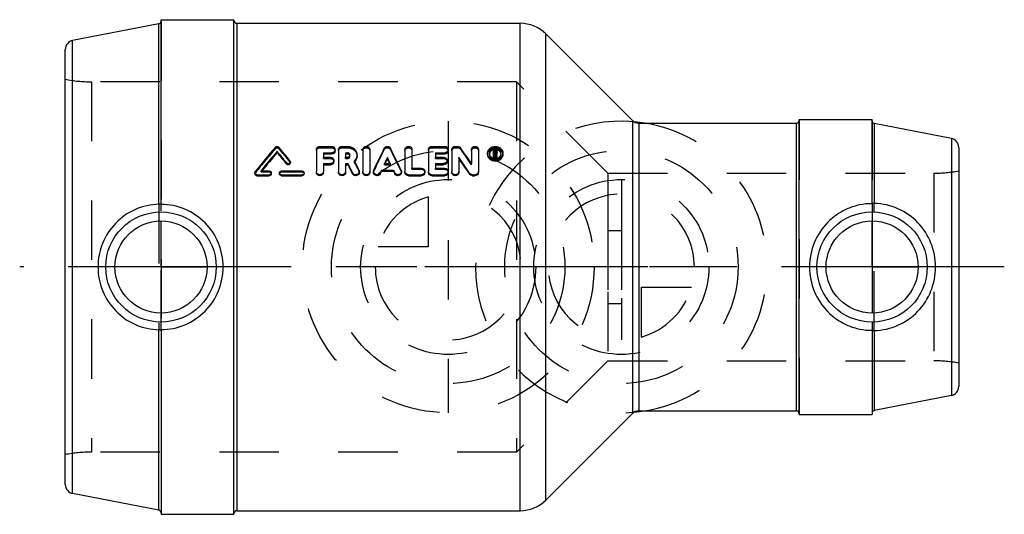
# Model space of a CAD drawing. Header units: millimetres. Extents: x 446 to 554, y 473 to 527.
import ezdxf

# ---------------------------------------------------------------- set-up
doc = ezdxf.new("R2010")
doc.units = ezdxf.units.MM
doc.header["$LTSCALE"] = 65.185185
doc.linetypes.add('CENTER', pattern=[0.6, 0.375, -0.075, 0.075, -0.075])
doc.linetypes.add('HIDDEN', pattern=[0.2, 0.1, -0.1])
for name, color, linetype in [('ACHSEN_S', 7, 'CONTINUOUS'), ('KOERPER', 7, 'CONTINUOUS'), ('KONST.EL_MIT_GEO', 7, 'CONTINUOUS'), ('KONSTR_EL', 7, 'CONTINUOUS'), ('KURVEN', 7, 'CONTINUOUS'), ('L3', 7, 'CONTINUOUS')]:
    doc.layers.add(name, color=color, linetype=linetype)

msp = doc.modelspace()

# ---------------------------------------------------------------- linework, layer by layer
at = {"layer": 'ACHSEN_S', "color": 2, "linetype": 'CENTER'}
msp.add_line((554, 500), (446, 500), dxfattribs=at)
at = {"layer": 'KOERPER', "color": 7, "linetype": 'Continuous'}
for p, q in [((461.5, 506.87), (461.5, 527.15)), ((461.5, 527.15), (469.5, 527.15)), ((469.5, 472.85), (469.5, 527.15)), ((461.26, 506.89), (461.26, 526.7)), ((469.8, 526.75), (500.89, 526.75)), ((503.72, 525.58), (513.21, 516.09)), ((513.91, 515.8), (531.2, 515.8)), ((531.5, 516.2), (539.5, 516.2)), ((531.5, 483.8), (531.5, 516.2)), ((539.5, 506.95), (539.5, 516.2)), ((539.74, 515.75), (539.74, 506.97)), ((461.26, 473.3), (461.26, 493.11)), ((461.5, 493.13), (461.5, 472.85)), ((539.5, 493.05), (539.5, 483.8)), ((539.74, 493.03), (539.74, 484.25)), ((503.72, 474.42), (513.21, 483.91)), ((513.91, 484.2), (531.2, 484.2)), ((531.5, 483.8), (539.5, 483.8)), ((469.8, 473.25), (500.89, 473.25)), ((461.5, 472.85), (469.5, 472.85))]:
    msp.add_line(p, q, dxfattribs=at)
at = {"layer": 'KOERPER', "color": 8, "linetype": 'HIDDEN'}
for p, q in [((461.26, 506.89), (461.26, 493.11)), ((461.5, 493.13), (461.5, 506.87)), ((539.5, 506.95), (539.5, 493.05)), ((539.74, 493.03), (539.74, 506.97))]:
    msp.add_line(p, q, dxfattribs=at)
at = {"layer": 'KOERPER', "color": 7, "linetype": 'Continuous'}
for points, knots in [([(461.26, 506.89), (460.38, 506.87), (458.62, 506.48), (456.41, 504.93), (454.93, 502.66), (454.59, 500.88), (454.59, 500)], [0, 0, 0, 0, 0.248189, 0.498634, 0.7493, 1, 1, 1, 1]), ([(461.5, 506.88), (461.5, 506.88), (461.49, 506.88), (461.48, 506.88), (461.46, 506.88), (461.42, 506.89), (461.35, 506.89), (461.29, 506.89), (461.26, 506.89)], [0, 0, 0, 0, 0.020807, 0.073916, 0.160161, 0.277952, 0.59776, 1, 1, 1, 1]), ([(468.32, 500), (468.32, 500.89), (467.97, 502.69), (466.46, 504.97), (464.19, 506.51), (462.39, 506.87), (461.5, 506.87)], [0, 0, 0, 0, 0.250699, 0.500084, 0.749399, 1, 1, 1, 1]), ([(539.5, 506.95), (539.04, 506.95), (538.13, 506.86), (536.83, 506.45), (535.64, 505.8), (534.26, 504.65), (532.99, 502.72), (532.63, 500.91), (532.63, 500)], [0, 0, 0, 0, 0.126703, 0.25245, 0.376996, 0.500828, 0.748472, 1, 1, 1, 1]), ([(539.74, 506.97), (539.71, 506.98), (539.65, 506.98), (539.58, 506.97), (539.54, 506.97), (539.52, 506.97), (539.51, 506.97), (539.5, 506.96), (539.5, 506.96)], [0, 0, 0, 0, 0.416243, 0.734065, 0.847607, 0.929584, 0.979809, 1, 1, 1, 1]), ([(546.46, 500), (546.46, 500.89), (546.12, 502.69), (544.64, 504.98), (542.41, 506.55), (540.63, 506.95), (539.74, 506.97)], [0, 0, 0, 0, 0.250713, 0.500241, 0.75071, 1, 1, 1, 1]), ([(454.59, 500), (454.59, 499.12), (454.93, 497.34), (456.41, 495.07), (458.62, 493.52), (460.38, 493.13), (461.26, 493.11)], [0, 0, 0, 0, 0.250706, 0.501373, 0.751815, 1, 1, 1, 1]), ([(461.5, 493.13), (462.39, 493.13), (464.19, 493.49), (466.46, 495.03), (467.97, 497.31), (468.32, 499.11), (468.32, 500)], [0, 0, 0, 0, 0.250602, 0.499917, 0.749302, 1, 1, 1, 1]), ([(532.63, 500), (532.63, 499.09), (532.99, 497.28), (534.26, 495.35), (535.64, 494.2), (536.83, 493.55), (538.13, 493.14), (539.04, 493.05), (539.5, 493.05)], [0, 0, 0, 0, 0.251528, 0.499172, 0.623005, 0.747551, 0.873297, 1, 1, 1, 1]), ([(539.74, 493.03), (540.63, 493.05), (542.41, 493.45), (544.64, 495.02), (546.12, 497.31), (546.46, 499.11), (546.46, 500)], [0, 0, 0, 0, 0.249294, 0.499766, 0.749294, 1, 1, 1, 1]), ([(461.26, 493.11), (461.29, 493.11), (461.35, 493.11), (461.42, 493.11), (461.46, 493.12), (461.48, 493.12), (461.49, 493.12), (461.5, 493.12), (461.5, 493.12)], [0, 0, 0, 0, 0.40224, 0.722048, 0.839839, 0.926084, 0.979193, 1, 1, 1, 1]), ([(539.5, 493.04), (539.5, 493.04), (539.51, 493.03), (539.52, 493.03), (539.54, 493.03), (539.58, 493.03), (539.65, 493.02), (539.71, 493.02), (539.74, 493.03)], [0, 0, 0, 0, 0.020191, 0.070416, 0.152392, 0.265934, 0.583756, 1, 1, 1, 1])]:
    msp.add_open_spline(points, degree=3, knots=knots, dxfattribs=at)
at = {"layer": 'KONST.EL_MIT_GEO', "color": 8, "linetype": 'HIDDEN'}
for p, q in [((510.5, 504), (512, 504)), ((510.5, 504), (510.5, 496)), ((512, 504), (512, 496)), ((510.5, 496), (512, 496))]:
    msp.add_line(p, q, dxfattribs=at)
at = {"layer": 'KONSTR_EL', "color": 8, "linetype": 'HIDDEN'}
for p, q in [((469.5, 472.95), (469.5, 527.05)), ((461.5, 526.95), (461.5, 473.06)), ((453.86, 520.33), (453.86, 479.68)), ((500.5, 520.33), (453.86, 520.33)), ((500.5, 520.33), (500.5, 479.68)), ((510.52, 510.3), (500.5, 520.33)), ((531.5, 516.1), (531.5, 483.9)), ((539.5, 516.05), (539.5, 484.14)), ((474.05, 513.01), (474.05, 513.16)), ((474.41, 513.01), (474.41, 513.16)), ((478.92, 513.09), (478.92, 513.24)), ((478.92, 513.09), (480.21, 513.09)), ((480.21, 513.09), (480.21, 513.24)), ((481.36, 513.09), (481.36, 513.24)), ((481.36, 513.09), (481.96, 513.09)), ((481.96, 513.09), (481.96, 513.24)), ((485.98, 512.89), (485.98, 513.03)), ((486.69, 512.89), (486.69, 513.03)), ((491.21, 513.09), (491.21, 513.24)), ((491.21, 513.09), (492.62, 513.09)), ((492.62, 513.09), (492.62, 513.24)), ((493.78, 513.09), (493.78, 513.24)), ((493.78, 513.09), (494.04, 513.09)), ((494.04, 513.09), (494.04, 513.24)), ((494.36, 512.93), (494.36, 513.08)), ((479.31, 511.92), (479.31, 512.06)), ((479.31, 511.92), (480.08, 511.92)), ((480.08, 511.92), (480.08, 512.06)), ((481.75, 511.92), (481.75, 512.06)), ((481.75, 511.92), (481.96, 511.92)), ((481.96, 511.92), (481.96, 512.06)), ((482.23, 512.17), (482.23, 512.31)), ((483, 512.17), (483, 512.3)), ((491.6, 511.92), (491.6, 512.06)), ((491.6, 511.92), (492.5, 511.92)), ((492.5, 511.92), (492.5, 512.06)), ((497.33, 512.35), (497.33, 512.49)), ((497.52, 512.35), (497.52, 512.49)), ((497.97, 512.75), (498.16, 512.75)), ((498.05, 512.4), (498.05, 512.54)), ((498.05, 512.4), (498.16, 512.4)), ((498.16, 512.78), (498.16, 512.89)), ((498.16, 512.4), (498.16, 512.54)), ((498.23, 512.46), (498.23, 512.58)), ((498.27, 512.31), (498.27, 512.45)), ((498.27, 512.31), (498.35, 511.95)), ((498.81, 512.35), (498.81, 512.49)), ((499, 512.35), (499, 512.49)), ((475.64, 511.54), (475.64, 511.67)), ((482.71, 511.52), (482.71, 511.65)), ((486.01, 511.23), (486.01, 511.35)), ((486.04, 511.3), (486.01, 511.23)), ((486.01, 511.23), (486.66, 511.23)), ((486.07, 511.35), (486.04, 511.3)), ((486.6, 511.35), (486.63, 511.3)), ((486.63, 511.3), (486.66, 511.23)), ((486.66, 511.23), (486.66, 511.35)), ((489.03, 510.73), (489.03, 510.85)), ((490.06, 510.73), (490.06, 510.85)), ((491.6, 510.73), (491.6, 510.85)), ((492.62, 510.73), (492.62, 510.85)), ((495.55, 511.23), (495.55, 511.36)), ((471.84, 510.35), (471.84, 510.47)), ((472.47, 510.44), (472.47, 510.55)), ((472.53, 510.51), (472.47, 510.44)), ((472.47, 510.44), (473.37, 510.44)), ((472.57, 510.55), (472.53, 510.51)), ((473.37, 510.44), (473.37, 510.55)), ((474.72, 510.44), (474.72, 510.55)), ((474.72, 510.44), (476.96, 510.44)), ((476.96, 510.44), (476.96, 510.55)), ((478.54, 510.38), (478.54, 510.49)), ((479.31, 510.38), (479.31, 510.49)), ((480.98, 510.38), (480.98, 510.49)), ((481.75, 510.38), (481.75, 510.49)), ((483.22, 510.53), (483.22, 510.64)), ((483.25, 510.38), (483.25, 510.49)), ((483.64, 510.38), (483.64, 510.49)), ((484.41, 510.38), (484.41, 510.49)), ((484.79, 510.49), (484.79, 510.38)), ((484.83, 510.52), (484.83, 510.64)), ((487.84, 510.52), (487.84, 510.64)), ((487.88, 510.38), (487.88, 510.49)), ((488.26, 510.38), (488.26, 510.49)), ((489.03, 510.73), (490.06, 510.73)), ((490.44, 510.38), (490.44, 510.49)), ((490.83, 510.38), (490.83, 510.49)), ((491.6, 510.73), (492.62, 510.73)), ((493.01, 510.38), (493.01, 510.49)), ((493.39, 510.38), (493.39, 510.49)), ((494.16, 510.38), (494.16, 510.49)), ((496.32, 510.38), (496.32, 510.49)), ((510.52, 510.3), (510.52, 489.7)), ((510.52, 510.3), (546.27, 510.3)), ((546.27, 510.3), (546.27, 489.7)), ((510.52, 489.7), (500.5, 479.68)), ((510.52, 489.7), (546.27, 489.7)), ((500.5, 479.68), (453.86, 479.68))]:
    msp.add_line(p, q, dxfattribs=at)
at = {"layer": 'KONSTR_EL', "color": 7, "linetype": 'Continuous'}
for p, q in [((461.26, 526.7), (451.81, 524.87)), ((469.8, 526.75), (469.8, 473.25)), ((500.89, 473.25), (500.89, 526.75)), ((503.72, 474.42), (503.72, 525.58)), ((451, 476.12), (451, 523.88)), ((451.81, 475.13), (451.81, 524.87)), ((513.21, 516.09), (513.21, 483.91)), ((513.91, 515.8), (513.91, 484.2)), ((531.2, 484.2), (531.2, 515.8)), ((548.19, 514.11), (539.74, 515.75)), ((548.19, 514.11), (548.19, 485.89)), ((478.92, 513.24), (480.21, 513.24)), ((481.36, 513.24), (481.96, 513.24)), ((491.21, 513.24), (492.62, 513.24)), ((493.78, 513.24), (494.04, 513.24)), ((549, 513.13), (549, 486.87)), ((474.23, 512.56), (474.23, 512.71)), ((478.54, 512.9), (478.54, 510.49)), ((479.31, 512.55), (479.31, 512.06)), ((479.31, 512.55), (480.21, 512.55)), ((479.31, 512.41), (480.21, 512.41)), ((479.31, 512.06), (480.08, 512.06)), ((480.21, 512.41), (480.21, 512.55)), ((480.59, 512.75), (480.59, 512.9)), ((480.98, 512.9), (480.98, 510.49)), ((481.75, 512.55), (481.75, 512.06)), ((481.75, 512.55), (481.96, 512.55)), ((481.75, 512.41), (481.96, 512.41)), ((481.75, 512.06), (481.96, 512.06)), ((481.96, 512.41), (481.96, 512.55)), ((483.64, 512.9), (483.64, 510.49)), ((484.41, 512.9), (484.41, 510.49)), ((486.34, 511.9), (486.34, 512.03)), ((488.26, 512.9), (488.26, 510.49)), ((489.03, 512.9), (489.03, 510.85)), ((490.83, 512.9), (490.83, 510.49)), ((491.6, 512.55), (491.6, 512.06)), ((491.6, 512.55), (492.62, 512.55)), ((491.6, 512.41), (492.62, 512.41)), ((491.6, 512.06), (492.5, 512.06)), ((492.62, 512.41), (492.62, 512.55)), ((493.01, 512.75), (493.01, 512.9)), ((493.39, 512.9), (493.39, 510.49)), ((494.16, 512.06), (494.16, 510.49)), ((495.55, 512.9), (495.55, 511.36)), ((496.32, 512.9), (496.32, 510.49)), ((497.97, 511.95), (497.97, 512.89)), ((497.97, 512.89), (498.16, 512.89)), ((497.97, 512.09), (498.1, 512.09)), ((497.97, 511.95), (498.1, 511.95)), ((498.05, 512.78), (498.05, 512.54)), ((498.05, 512.78), (498.16, 512.78)), ((498.05, 512.64), (498.16, 512.64)), ((498.05, 512.54), (498.16, 512.54)), ((498.1, 511.95), (498.1, 512.42)), ((498.1, 512.42), (498.14, 512.42)), ((498.1, 512.29), (498.14, 512.29)), ((498.14, 512.29), (498.14, 512.42)), ((498.14, 512.42), (498.15, 512.39)), ((498.14, 512.29), (498.18, 512.14)), ((498.15, 512.39), (498.18, 512.27)), ((498.16, 512.64), (498.16, 512.78)), ((498.18, 512.27), (498.19, 512.24)), ((498.18, 512.14), (498.19, 512.1)), ((498.19, 512.24), (498.22, 512.09)), ((498.19, 512.1), (498.22, 511.95)), ((498.22, 511.95), (498.22, 512.09)), ((498.22, 512.09), (498.35, 512.09)), ((498.22, 511.95), (498.35, 511.95)), ((498.23, 512.58), (498.23, 512.72)), ((498.27, 512.45), (498.27, 512.41)), ((498.27, 512.41), (498.3, 512.29)), ((498.3, 512.29), (498.35, 512.09)), ((498.35, 511.95), (498.35, 512.09)), ((498.36, 512.46), (498.36, 512.72)), ((475.28, 511.3), (475.28, 511.43)), ((475.69, 511.42), (475.69, 511.55)), ((479.31, 511.35), (479.31, 510.49)), ((479.31, 511.35), (480.08, 511.35)), ((479.31, 511.23), (480.08, 511.23)), ((480.08, 511.23), (480.08, 511.35)), ((480.46, 511.58), (480.46, 511.71)), ((481.75, 511.35), (481.75, 510.49)), ((481.75, 511.35), (482.01, 511.35)), ((481.75, 511.23), (482.01, 511.23)), ((482.01, 511.23), (482.01, 511.35)), ((486.01, 511.35), (486.66, 511.35)), ((489.03, 510.85), (490.06, 510.85)), ((491.6, 511.35), (491.6, 510.85)), ((491.6, 511.35), (492.5, 511.35)), ((491.6, 511.23), (492.5, 511.23)), ((491.6, 510.85), (492.62, 510.85)), ((492.5, 511.23), (492.5, 511.35)), ((492.88, 511.58), (492.88, 511.71)), ((471.8, 510.34), (471.8, 510.23)), ((472.02, 510.02), (472.02, 510.13)), ((472.02, 510.13), (473.37, 510.13)), ((472.02, 510.02), (473.37, 510.02)), ((472.47, 510.55), (473.37, 510.55)), ((473.37, 510.02), (473.37, 510.13)), ((473.6, 510.23), (473.6, 510.34)), ((474.49, 510.34), (474.49, 510.23)), ((474.72, 510.55), (476.96, 510.55)), ((474.72, 510.02), (474.72, 510.13)), ((474.72, 510.13), (476.96, 510.13)), ((474.72, 510.02), (476.96, 510.02)), ((476.96, 510.02), (476.96, 510.13)), ((477.19, 510.23), (477.19, 510.34)), ((482.52, 510.23), (482.52, 510.34)), ((485.67, 510.64), (485.53, 510.35)), ((485.67, 510.52), (485.53, 510.23)), ((485.53, 510.23), (485.53, 510.35)), ((485.67, 510.52), (485.67, 510.64)), ((485.67, 510.64), (487, 510.64)), ((485.67, 510.52), (487, 510.52)), ((487, 510.52), (487, 510.64)), ((487, 510.64), (487.14, 510.35)), ((487, 510.52), (487.14, 510.23)), ((487.14, 510.23), (487.14, 510.35)), ((488.65, 510.02), (488.65, 510.13)), ((488.65, 510.13), (490.06, 510.13)), ((488.65, 510.02), (490.06, 510.02)), ((490.06, 510.02), (490.06, 510.13)), ((491.21, 510.02), (491.21, 510.13)), ((491.21, 510.13), (492.62, 510.13)), ((491.21, 510.02), (492.62, 510.02)), ((492.62, 510.02), (492.62, 510.13)), ((495.35, 510.19), (495.35, 510.3)), ((495.68, 510.02), (495.68, 510.13)), ((495.68, 510.13), (495.94, 510.13)), ((495.68, 510.02), (495.94, 510.02)), ((495.94, 510.02), (495.94, 510.13)), ((548.19, 485.89), (539.74, 484.25)), ((461.26, 473.3), (451.81, 475.13))]:
    msp.add_line(p, q, dxfattribs=at)
for centre, radius in [((461.5, 500), 6.05), ((539.5, 500), 6.05), ((461.5, 500), 5.05), ((539.5, 500), 5.05)]:
    msp.add_circle(centre, radius, dxfattribs=at)
for centre, radius, start, end in [((469.8, 527.05), 0.3, 180, 270), ((461.2, 527), 0.3, 281, 360), ((500.89, 522.75), 4, 45, 90), ((452, 523.88), 1, 101, 180), ((513.91, 516.8), 1, 225, 270), ((531.2, 516.1), 0.3, 270, 360), ((539.8, 516.05), 0.3, 180, 259), ((548, 513.13), 1, 360, 79), ((590.61, 415.36), 152.16, 140.0026, 141.3118), ((360.18, 417.3), 149.12, 39.2613, 40.0014), ((632.44, 440.83), 163.29, 153.758, 154.6919), ((340.23, 440.83), 163.29, 25.3081, 26.242), ((373.34, 428.28), 147.77, 34.2081, 35.0196), ((592.32, 414.42), 153.64, 140.2306, 141.2672), ((590.53, 414.69), 152, 139.9156, 140.8996), ((357.8, 415.79), 151.49, 39.1458, 39.7718), ((359.34, 415.86), 150.18, 39.459, 40.0863), ((636.04, 439.52), 166.34, 154.1544, 154.4144), ((336.63, 439.52), 166.34, 25.5856, 25.8456), ((366.8, 424.41), 154.6, 33.748, 34.533), ((368.74, 424.64), 152.81, 34.0438, 34.832), ((498.16, 512.22), 0.699, 105.7619, 111.1046), ((498.16, 512.6), 0.688, 248.1191, 259.081), ((498.17, 512.62), 0.705, 259.0753, 280.7987), ((498.17, 512.62), 0.191, 299.2377, 305.7231), ((498.17, 512.62), 0.188, 305.6809, 318.2392), ((498.18, 512.71), 0.182, 40.4071, 47.9797), ((498.17, 512.6), 0.688, 280.7937, 291.7806), ((331.99, 435.23), 168.23, 26.5183, 26.9045), ((334.64, 435.61), 165.64, 26.7745, 27.1632), ((334.81, 436.23), 166.02, 26.6316, 27.0191), ((482.05, 512.23), 0.975, 316.6562, 318.4975), ((632.9, 440.11), 163.2, 153.9026, 154.1161), ((339.77, 440.11), 163.2, 25.8839, 26.0974), ((548, 486.87), 1, 281, 0), ((513.91, 483.2), 1, 90, 135), ((531.2, 483.9), 0.3, 0, 90), ((539.8, 483.95), 0.3, 101, 180), ((452, 476.12), 1, 180, 259), ((500.89, 477.25), 4, 270, 315), ((461.2, 473), 0.3, 0, 79), ((469.8, 472.95), 0.3, 90, 180)]:
    msp.add_arc(centre, radius, start, end, dxfattribs=at)
at = {"layer": 'KONSTR_EL', "color": 8, "linetype": 'HIDDEN'}
for centre, radius, start, end in [((453.86, 535.33), 15, 259.0119, 270), ((589.05, 415.44), 150.81, 139.6877, 140.9997), ((361.69, 417.36), 147.84, 39.5747, 40.3164), ((629.81, 441.19), 160.7, 153.5037, 154.4441), ((342.86, 441.19), 160.7, 25.5559, 26.4963), ((375.17, 428.47), 146.09, 34.5059, 35.3205), ((498.04, 512.35), 0.519, 172.4324, 180.0492), ((498.17, 512.49), 0.203, 299.0742, 305.3156), ((498.18, 512.48), 0.186, 305.3695, 309.5002), ((498.29, 512.35), 0.517, 359.9548, 7.5671), ((482.01, 512.27), 1.03, 313.1569, 316.6387), ((337.41, 436.59), 163.48, 26.8885, 27.2786), ((546.27, 525.3), 15, 270, 280.4753), ((546.27, 474.7), 15, 79.5247, 90), ((453.86, 464.68), 15, 90, 100.9881)]:
    msp.add_arc(centre, radius, start, end, dxfattribs=at)
at = {"layer": 'KONSTR_EL', "color": 7, "linetype": 'Continuous'}
for points, knots in [([(474.05, 513.16), (474.09, 513.21), (474.23, 513.27), (474.37, 513.21), (474.41, 513.16)], [0, 0, 0, 0, 0.50006, 1, 1, 1, 1]), ([(478.54, 512.9), (478.54, 512.94), (478.56, 513.03), (478.68, 513.19), (478.83, 513.24), (478.92, 513.24)], [0, 0, 0, 0, 0.23726, 0.482944, 1, 1, 1, 1]), ([(480.21, 513.24), (480.3, 513.24), (480.46, 513.19), (480.57, 513.03), (480.59, 512.94), (480.59, 512.9)], [0, 0, 0, 0, 0.517094, 0.762807, 1, 1, 1, 1]), ([(480.98, 512.9), (480.98, 512.94), (481, 513.03), (481.11, 513.19), (481.26, 513.24), (481.36, 513.24)], [0, 0, 0, 0, 0.23726, 0.482944, 1, 1, 1, 1]), ([(481.96, 513.24), (482.1, 513.24), (482.37, 513.19), (482.71, 512.99), (482.95, 512.68), (483, 512.43), (483, 512.3)], [0, 0, 0, 0, 0.264152, 0.519555, 0.763263, 1, 1, 1, 1]), ([(483.64, 512.9), (483.64, 512.94), (483.66, 513.03), (483.78, 513.19), (484.02, 513.27), (484.27, 513.19), (484.39, 513.03), (484.41, 512.94), (484.41, 512.9)], [0, 0, 0, 0, 0.11863, 0.241472, 0.500017, 0.758551, 0.881379, 1, 1, 1, 1]), ([(485.98, 513.03), (486.01, 513.1), (486.12, 513.2), (486.34, 513.26), (486.55, 513.2), (486.66, 513.1), (486.69, 513.03)], [0, 0, 0, 0, 0.242055, 0.499998, 0.757942, 1, 1, 1, 1]), ([(488.26, 512.9), (488.26, 512.94), (488.28, 513.03), (488.4, 513.19), (488.65, 513.27), (488.9, 513.19), (489.01, 513.03), (489.03, 512.94), (489.03, 512.9)], [0, 0, 0, 0, 0.11863, 0.241472, 0.500017, 0.758551, 0.881379, 1, 1, 1, 1]), ([(490.83, 512.9), (490.83, 512.94), (490.85, 513.03), (490.96, 513.19), (491.12, 513.24), (491.21, 513.24)], [0, 0, 0, 0, 0.23726, 0.482944, 1, 1, 1, 1]), ([(492.62, 513.24), (492.72, 513.24), (492.87, 513.19), (492.99, 513.03), (493.01, 512.94), (493.01, 512.9)], [0, 0, 0, 0, 0.517094, 0.762807, 1, 1, 1, 1]), ([(493.39, 512.9), (493.39, 512.94), (493.42, 513.03), (493.53, 513.19), (493.68, 513.24), (493.78, 513.24)], [0, 0, 0, 0, 0.23726, 0.482944, 1, 1, 1, 1]), ([(494.04, 513.24), (494.1, 513.24), (494.23, 513.21), (494.33, 513.13), (494.36, 513.08)], [0, 0, 0, 0, 0.513073, 1, 1, 1, 1]), ([(495.55, 512.9), (495.55, 512.94), (495.57, 513.03), (495.69, 513.19), (495.94, 513.27), (496.18, 513.19), (496.3, 513.03), (496.32, 512.94), (496.32, 512.9)], [0, 0, 0, 0, 0.11863, 0.241472, 0.500017, 0.758551, 0.881379, 1, 1, 1, 1]), ([(497.33, 512.49), (497.33, 512.59), (497.38, 512.79), (497.56, 513.04), (497.84, 513.2), (498.17, 513.26), (498.49, 513.2), (498.77, 513.04), (498.96, 512.79), (499, 512.59), (499, 512.49)], [0, 0, 0, 0, 0.118151, 0.239982, 0.367782, 0.500006, 0.632229, 0.76003, 0.881854, 1, 1, 1, 1]), ([(498.81, 512.49), (498.81, 512.57), (498.77, 512.72), (498.58, 512.98), (498.17, 513.13), (497.75, 512.98), (497.56, 512.72), (497.52, 512.57), (497.52, 512.49)], [0, 0, 0, 0, 0.119172, 0.242126, 0.499998, 0.757875, 0.880828, 1, 1, 1, 1]), ([(480.08, 512.06), (480.18, 512.06), (480.33, 512), (480.44, 511.85), (480.46, 511.75), (480.46, 511.71)], [0, 0, 0, 0, 0.512862, 0.759847, 1, 1, 1, 1]), ([(480.59, 512.9), (480.59, 512.85), (480.57, 512.76), (480.46, 512.6), (480.3, 512.55), (480.21, 512.55)], [0, 0, 0, 0, 0.237174, 0.483525, 1, 1, 1, 1]), ([(480.59, 512.75), (480.59, 512.66), (480.5, 512.47), (480.3, 512.41), (480.21, 512.41)], [0, 0, 0, 0, 0.479169, 1, 1, 1, 1]), ([(482.23, 512.31), (482.23, 512.37), (482.17, 512.5), (482.03, 512.55), (481.96, 512.55)], [0, 0, 0, 0, 0.47962, 1, 1, 1, 1]), ([(482.07, 512.39), (482.04, 512.4), (482.01, 512.41), (481.97, 512.41), (481.96, 512.41)], [0, 0, 0, 0, 0.739992, 1, 1, 1, 1]), ([(481.96, 512.06), (482.03, 512.06), (482.17, 512.1), (482.23, 512.24), (482.23, 512.31)], [0, 0, 0, 0, 0.519952, 1, 1, 1, 1]), ([(482.22, 512.24), (482.21, 512.27), (482.17, 512.34), (482.1, 512.38), (482.07, 512.39)], [0, 0, 0, 0, 0.490134, 1, 1, 1, 1]), ([(483, 512.3), (483, 512.18), (482.95, 511.94), (482.8, 511.73), (482.71, 511.65)], [0, 0, 0, 0, 0.491259, 1, 1, 1, 1]), ([(483, 512.17), (483, 512.06), (482.96, 511.85), (482.85, 511.66), (482.78, 511.58)], [0, 0, 0, 0, 0.493146, 1, 1, 1, 1]), ([(492.5, 512.06), (492.59, 512.06), (492.75, 512), (492.86, 511.85), (492.88, 511.75), (492.88, 511.71)], [0, 0, 0, 0, 0.512862, 0.759847, 1, 1, 1, 1]), ([(493.01, 512.9), (493.01, 512.85), (492.99, 512.76), (492.87, 512.6), (492.72, 512.55), (492.62, 512.55)], [0, 0, 0, 0, 0.237174, 0.483525, 1, 1, 1, 1]), ([(493.01, 512.75), (493.01, 512.66), (492.92, 512.47), (492.72, 512.41), (492.62, 512.41)], [0, 0, 0, 0, 0.479169, 1, 1, 1, 1]), ([(499, 512.49), (499, 512.39), (498.95, 512.19), (498.7, 511.85), (498.17, 511.65), (497.63, 511.85), (497.38, 512.19), (497.33, 512.39), (497.33, 512.49)], [0, 0, 0, 0, 0.119137, 0.242687, 0.500001, 0.757315, 0.880864, 1, 1, 1, 1]), ([(499, 512.35), (499, 512.26), (498.95, 512.05), (498.77, 511.81), (498.49, 511.64), (498.16, 511.59), (497.84, 511.64), (497.56, 511.81), (497.38, 512.06), (497.33, 512.26), (497.33, 512.35)], [0, 0, 0, 0, 0.118229, 0.241033, 0.368925, 0.500186, 0.631446, 0.759309, 0.882101, 1, 1, 1, 1]), ([(497.52, 512.49), (497.52, 512.38), (497.6, 512.15), (497.8, 512), (497.91, 511.96)], [0, 0, 0, 0, 0.484719, 1, 1, 1, 1]), ([(497.65, 512.69), (497.63, 512.67), (497.58, 512.59), (497.54, 512.5), (497.53, 512.42)], [0, 0, 0, 0, 0.256943, 1, 1, 1, 1]), ([(497.91, 512.87), (497.88, 512.86), (497.79, 512.82), (497.7, 512.75), (497.65, 512.69)], [0, 0, 0, 0, 0.25749, 1, 1, 1, 1]), ([(498.23, 512.72), (498.23, 512.74), (498.21, 512.77), (498.18, 512.78), (498.16, 512.78)], [0, 0, 0, 0, 0.478459, 1, 1, 1, 1]), ([(498.16, 512.54), (498.18, 512.54), (498.21, 512.55), (498.22, 512.58), (498.23, 512.59)], [0, 0, 0, 0, 0.518289, 1, 1, 1, 1]), ([(498.36, 512.46), (498.36, 512.43), (498.34, 512.38), (498.3, 512.34), (498.29, 512.33)], [0, 0, 0, 0, 0.742591, 1, 1, 1, 1]), ([(498.68, 512.69), (498.66, 512.72), (498.57, 512.81), (498.45, 512.87), (498.36, 512.89)], [0, 0, 0, 0, 0.245493, 1, 1, 1, 1]), ([(498.42, 511.96), (498.53, 512), (498.73, 512.15), (498.81, 512.38), (498.81, 512.49)], [0, 0, 0, 0, 0.515317, 1, 1, 1, 1]), ([(498.8, 512.42), (498.8, 512.45), (498.78, 512.54), (498.73, 512.63), (498.68, 512.69)], [0, 0, 0, 0, 0.245419, 1, 1, 1, 1]), ([(475.69, 511.55), (475.69, 511.51), (475.66, 511.42), (475.54, 511.34), (475.39, 511.34), (475.31, 511.39), (475.28, 511.43)], [0, 0, 0, 0, 0.237613, 0.488918, 0.748285, 1, 1, 1, 1]), ([(475.69, 511.42), (475.69, 511.38), (475.65, 511.29), (475.54, 511.22), (475.39, 511.21), (475.31, 511.27), (475.28, 511.3)], [0, 0, 0, 0, 0.238879, 0.490103, 0.748721, 1, 1, 1, 1]), ([(480.46, 511.71), (480.46, 511.66), (480.44, 511.57), (480.33, 511.41), (480.18, 511.35), (480.08, 511.35)], [0, 0, 0, 0, 0.240137, 0.487694, 1, 1, 1, 1]), ([(480.46, 511.58), (480.46, 511.49), (480.37, 511.29), (480.18, 511.23), (480.08, 511.23)], [0, 0, 0, 0, 0.482345, 1, 1, 1, 1]), ([(490.06, 510.85), (490.16, 510.85), (490.31, 510.79), (490.42, 510.63), (490.44, 510.54), (490.44, 510.49)], [0, 0, 0, 0, 0.509109, 0.757219, 1, 1, 1, 1]), ([(492.88, 511.71), (492.88, 511.66), (492.86, 511.57), (492.75, 511.41), (492.59, 511.35), (492.5, 511.35)], [0, 0, 0, 0, 0.240137, 0.487694, 1, 1, 1, 1]), ([(492.88, 511.58), (492.88, 511.49), (492.79, 511.29), (492.59, 511.23), (492.5, 511.23)], [0, 0, 0, 0, 0.482345, 1, 1, 1, 1]), ([(492.62, 510.85), (492.72, 510.85), (492.87, 510.79), (492.99, 510.63), (493.01, 510.54), (493.01, 510.49)], [0, 0, 0, 0, 0.509109, 0.757219, 1, 1, 1, 1]), ([(472.02, 510.13), (471.97, 510.13), (471.85, 510.17), (471.8, 510.29), (471.8, 510.34)], [0, 0, 0, 0, 0.513585, 1, 1, 1, 1]), ([(472.02, 510.02), (471.97, 510.02), (471.85, 510.06), (471.8, 510.17), (471.8, 510.23)], [0, 0, 0, 0, 0.514724, 1, 1, 1, 1]), ([(473.37, 510.55), (473.43, 510.55), (473.54, 510.51), (473.6, 510.4), (473.6, 510.34)], [0, 0, 0, 0, 0.514046, 1, 1, 1, 1]), ([(473.6, 510.34), (473.6, 510.29), (473.55, 510.18), (473.43, 510.13), (473.37, 510.13)], [0, 0, 0, 0, 0.486322, 1, 1, 1, 1]), ([(473.6, 510.23), (473.6, 510.18), (473.54, 510.06), (473.43, 510.02), (473.37, 510.02)], [0, 0, 0, 0, 0.48631, 1, 1, 1, 1]), ([(474.49, 510.34), (474.49, 510.4), (474.55, 510.51), (474.66, 510.55), (474.72, 510.55)], [0, 0, 0, 0, 0.486011, 1, 1, 1, 1]), ([(474.72, 510.13), (474.66, 510.13), (474.55, 510.17), (474.49, 510.29), (474.49, 510.34)], [0, 0, 0, 0, 0.513729, 1, 1, 1, 1]), ([(474.72, 510.02), (474.66, 510.02), (474.55, 510.06), (474.49, 510.17), (474.49, 510.23)], [0, 0, 0, 0, 0.513639, 1, 1, 1, 1]), ([(476.96, 510.55), (477.02, 510.55), (477.14, 510.51), (477.19, 510.4), (477.19, 510.34)], [0, 0, 0, 0, 0.514046, 1, 1, 1, 1]), ([(477.19, 510.34), (477.19, 510.29), (477.14, 510.18), (477.02, 510.13), (476.96, 510.13)], [0, 0, 0, 0, 0.486322, 1, 1, 1, 1]), ([(477.19, 510.23), (477.19, 510.18), (477.14, 510.06), (477.02, 510.02), (476.96, 510.02)], [0, 0, 0, 0, 0.48631, 1, 1, 1, 1]), ([(479.31, 510.49), (479.31, 510.45), (479.29, 510.35), (479.17, 510.19), (478.92, 510.1), (478.63, 510.2), (478.54, 510.4), (478.54, 510.49)], [0, 0, 0, 0, 0.122044, 0.24698, 0.502581, 0.758177, 1, 1, 1, 1]), ([(479.31, 510.38), (479.31, 510.33), (479.29, 510.24), (479.17, 510.08), (478.92, 509.98), (478.68, 510.08), (478.56, 510.24), (478.54, 510.33), (478.54, 510.38)], [0, 0, 0, 0, 0.121142, 0.245636, 0.499948, 0.754276, 0.879073, 1, 1, 1, 1]), ([(481.75, 510.49), (481.75, 510.45), (481.73, 510.35), (481.61, 510.19), (481.36, 510.1), (481.07, 510.2), (480.98, 510.4), (480.98, 510.49)], [0, 0, 0, 0, 0.122044, 0.24698, 0.502581, 0.758177, 1, 1, 1, 1]), ([(481.75, 510.38), (481.75, 510.33), (481.73, 510.24), (481.61, 510.08), (481.36, 509.98), (481.11, 510.08), (481, 510.24), (480.98, 510.33), (480.98, 510.38)], [0, 0, 0, 0, 0.121142, 0.245636, 0.499948, 0.754276, 0.879073, 1, 1, 1, 1]), ([(483.25, 510.49), (483.25, 510.41), (483.19, 510.25), (482.96, 510.11), (482.69, 510.14), (482.56, 510.27), (482.52, 510.34)], [0, 0, 0, 0, 0.240732, 0.49359, 0.751457, 1, 1, 1, 1]), ([(483.25, 510.38), (483.25, 510.3), (483.19, 510.13), (482.96, 510), (482.69, 510.03), (482.56, 510.15), (482.52, 510.23)], [0, 0, 0, 0, 0.24055, 0.493357, 0.751307, 1, 1, 1, 1]), ([(484.41, 510.49), (484.41, 510.45), (484.39, 510.35), (484.27, 510.19), (484.02, 510.1), (483.73, 510.2), (483.64, 510.4), (483.64, 510.49)], [0, 0, 0, 0, 0.122044, 0.24698, 0.502581, 0.758177, 1, 1, 1, 1]), ([(484.41, 510.38), (484.41, 510.33), (484.39, 510.24), (484.27, 510.08), (484.02, 509.98), (483.77, 510.08), (483.66, 510.24), (483.64, 510.33), (483.64, 510.38)], [0, 0, 0, 0, 0.121142, 0.245636, 0.499948, 0.754276, 0.879073, 1, 1, 1, 1]), ([(485.53, 510.35), (485.5, 510.27), (485.36, 510.14), (485.09, 510.11), (484.86, 510.24), (484.79, 510.41), (484.79, 510.49)], [0, 0, 0, 0, 0.248254, 0.506141, 0.759191, 1, 1, 1, 1]), ([(485.53, 510.23), (485.49, 510.16), (485.36, 510.03), (485.09, 510), (484.9, 510.11), (484.81, 510.26), (484.79, 510.34), (484.79, 510.38)], [0, 0, 0, 0, 0.247225, 0.50417, 0.756265, 0.878727, 1, 1, 1, 1]), ([(487.88, 510.49), (487.88, 510.41), (487.81, 510.24), (487.58, 510.11), (487.31, 510.14), (487.18, 510.27), (487.14, 510.35)], [0, 0, 0, 0, 0.240834, 0.493893, 0.751766, 1, 1, 1, 1]), ([(487.88, 510.38), (487.88, 510.3), (487.81, 510.13), (487.58, 510), (487.31, 510.03), (487.18, 510.16), (487.14, 510.23)], [0, 0, 0, 0, 0.240624, 0.493646, 0.751615, 1, 1, 1, 1]), ([(488.65, 510.13), (488.55, 510.13), (488.35, 510.2), (488.26, 510.4), (488.26, 510.49)], [0, 0, 0, 0, 0.513858, 1, 1, 1, 1]), ([(488.65, 510.02), (488.55, 510.02), (488.35, 510.09), (488.26, 510.28), (488.26, 510.38)], [0, 0, 0, 0, 0.513889, 1, 1, 1, 1]), ([(490.44, 510.49), (490.44, 510.4), (490.36, 510.2), (490.16, 510.13), (490.06, 510.13)], [0, 0, 0, 0, 0.486129, 1, 1, 1, 1]), ([(490.44, 510.38), (490.44, 510.28), (490.35, 510.09), (490.16, 510.02), (490.06, 510.02)], [0, 0, 0, 0, 0.485708, 1, 1, 1, 1]), ([(491.21, 510.13), (491.12, 510.13), (490.92, 510.2), (490.83, 510.4), (490.83, 510.49)], [0, 0, 0, 0, 0.513858, 1, 1, 1, 1]), ([(491.21, 510.02), (491.12, 510.02), (490.92, 510.09), (490.83, 510.28), (490.83, 510.38)], [0, 0, 0, 0, 0.513889, 1, 1, 1, 1]), ([(493.01, 510.49), (493.01, 510.4), (492.92, 510.2), (492.72, 510.13), (492.62, 510.13)], [0, 0, 0, 0, 0.486129, 1, 1, 1, 1]), ([(493.01, 510.38), (493.01, 510.28), (492.92, 510.09), (492.72, 510.02), (492.62, 510.02)], [0, 0, 0, 0, 0.485708, 1, 1, 1, 1]), ([(494.16, 510.49), (494.16, 510.45), (494.14, 510.35), (494.03, 510.19), (493.78, 510.1), (493.48, 510.2), (493.39, 510.4), (493.39, 510.49)], [0, 0, 0, 0, 0.122044, 0.24698, 0.502581, 0.758177, 1, 1, 1, 1]), ([(494.16, 510.38), (494.16, 510.33), (494.14, 510.24), (494.03, 510.08), (493.78, 509.98), (493.53, 510.08), (493.42, 510.24), (493.39, 510.33), (493.39, 510.38)], [0, 0, 0, 0, 0.121142, 0.245636, 0.499948, 0.754276, 0.879073, 1, 1, 1, 1]), ([(495.68, 510.13), (495.62, 510.13), (495.49, 510.16), (495.39, 510.25), (495.35, 510.3)], [0, 0, 0, 0, 0.507708, 1, 1, 1, 1]), ([(495.68, 510.02), (495.62, 510.02), (495.49, 510.05), (495.39, 510.14), (495.35, 510.19)], [0, 0, 0, 0, 0.506016, 1, 1, 1, 1]), ([(496.32, 510.49), (496.32, 510.4), (496.23, 510.2), (496.03, 510.13), (495.94, 510.13)], [0, 0, 0, 0, 0.486151, 1, 1, 1, 1]), ([(496.32, 510.38), (496.32, 510.28), (496.23, 510.09), (496.03, 510.02), (495.94, 510.02)], [0, 0, 0, 0, 0.485647, 1, 1, 1, 1])]:
    msp.add_open_spline(points, degree=3, knots=knots, dxfattribs=at)
at = {"layer": 'KONSTR_EL', "color": 8, "linetype": 'HIDDEN'}
for points, knots in [([(474.05, 513.01), (474.09, 513.06), (474.23, 513.12), (474.37, 513.06), (474.41, 513.01)], [0, 0, 0, 0, 0.500827, 1, 1, 1, 1]), ([(478.54, 512.75), (478.54, 512.8), (478.56, 512.89), (478.68, 513.04), (478.83, 513.09), (478.92, 513.09)], [0, 0, 0, 0, 0.238049, 0.484532, 1, 1, 1, 1]), ([(480.21, 513.09), (480.3, 513.09), (480.45, 513.04), (480.57, 512.89), (480.59, 512.8), (480.59, 512.75)], [0, 0, 0, 0, 0.515425, 0.761599, 1, 1, 1, 1]), ([(480.98, 512.75), (480.98, 512.8), (481, 512.89), (481.11, 513.04), (481.27, 513.09), (481.36, 513.09)], [0, 0, 0, 0, 0.238049, 0.484532, 1, 1, 1, 1]), ([(481.96, 513.09), (482.1, 513.09), (482.36, 513.05), (482.71, 512.85), (482.95, 512.54), (483, 512.29), (483, 512.17)], [0, 0, 0, 0, 0.264351, 0.518355, 0.763493, 1, 1, 1, 1]), ([(483.64, 512.75), (483.64, 512.8), (483.66, 512.89), (483.78, 513.04), (484.02, 513.13), (484.27, 513.04), (484.39, 512.89), (484.41, 512.8), (484.41, 512.75)], [0, 0, 0, 0, 0.118713, 0.241745, 0.498006, 0.758279, 0.881582, 1, 1, 1, 1]), ([(485.98, 512.89), (486.01, 512.95), (486.12, 513.06), (486.34, 513.11), (486.55, 513.06), (486.66, 512.95), (486.69, 512.89)], [0, 0, 0, 0, 0.242751, 0.499869, 0.757288, 1, 1, 1, 1]), ([(488.26, 512.75), (488.26, 512.8), (488.28, 512.89), (488.4, 513.04), (488.65, 513.13), (488.89, 513.04), (489.01, 512.89), (489.03, 512.8), (489.03, 512.75)], [0, 0, 0, 0, 0.118713, 0.241745, 0.498006, 0.758279, 0.881582, 1, 1, 1, 1]), ([(490.83, 512.75), (490.83, 512.8), (490.85, 512.89), (490.97, 513.04), (491.12, 513.09), (491.21, 513.09)], [0, 0, 0, 0, 0.238049, 0.484532, 1, 1, 1, 1]), ([(492.62, 513.09), (492.72, 513.09), (492.87, 513.04), (492.99, 512.89), (493.01, 512.8), (493.01, 512.75)], [0, 0, 0, 0, 0.515425, 0.761599, 1, 1, 1, 1]), ([(493.39, 512.75), (493.39, 512.8), (493.42, 512.89), (493.53, 513.04), (493.68, 513.09), (493.78, 513.09)], [0, 0, 0, 0, 0.238049, 0.484532, 1, 1, 1, 1]), ([(494.04, 513.09), (494.1, 513.09), (494.23, 513.06), (494.33, 512.98), (494.36, 512.93)], [0, 0, 0, 0, 0.510685, 1, 1, 1, 1]), ([(495.55, 512.75), (495.55, 512.8), (495.57, 512.89), (495.69, 513.04), (495.93, 513.13), (496.18, 513.04), (496.3, 512.89), (496.32, 512.8), (496.32, 512.75)], [0, 0, 0, 0, 0.118713, 0.241745, 0.498006, 0.758279, 0.881582, 1, 1, 1, 1]), ([(497.33, 512.35), (497.33, 512.45), (497.38, 512.65), (497.56, 512.89), (497.84, 513.05), (498.16, 513.11), (498.49, 513.06), (498.77, 512.89), (498.96, 512.65), (499, 512.45), (499, 512.35)], [0, 0, 0, 0, 0.117723, 0.239594, 0.365381, 0.498599, 0.633531, 0.761057, 0.88264, 1, 1, 1, 1]), ([(480.08, 511.92), (480.18, 511.92), (480.33, 511.87), (480.44, 511.72), (480.46, 511.62), (480.46, 511.58)], [0, 0, 0, 0, 0.512501, 0.759484, 1, 1, 1, 1]), ([(481.96, 511.92), (482.03, 511.92), (482.17, 511.97), (482.23, 512.1), (482.23, 512.17)], [0, 0, 0, 0, 0.519262, 1, 1, 1, 1]), ([(492.5, 511.92), (492.59, 511.92), (492.74, 511.87), (492.86, 511.72), (492.88, 511.62), (492.88, 511.58)], [0, 0, 0, 0, 0.512501, 0.759484, 1, 1, 1, 1]), ([(497.52, 512.35), (497.52, 512.28), (497.56, 512.12), (497.7, 511.93), (497.92, 511.81), (498.16, 511.76), (498.41, 511.81), (498.63, 511.93), (498.77, 512.12), (498.81, 512.28), (498.81, 512.35)], [0, 0, 0, 0, 0.11766, 0.240535, 0.368239, 0.499762, 0.630852, 0.75888, 0.881791, 1, 1, 1, 1]), ([(498.16, 512.75), (498.21, 512.75), (498.31, 512.72), (498.36, 512.62), (498.36, 512.58)], [0, 0, 0, 0, 0.520683, 1, 1, 1, 1]), ([(498.16, 512.4), (498.18, 512.4), (498.21, 512.41), (498.23, 512.45), (498.23, 512.46)], [0, 0, 0, 0, 0.521628, 1, 1, 1, 1]), ([(475.64, 511.54), (475.65, 511.54), (475.68, 511.5), (475.69, 511.45), (475.69, 511.42)], [0, 0, 0, 0, 0.263845, 1, 1, 1, 1]), ([(471.8, 510.23), (471.8, 510.26), (471.81, 510.31), (471.84, 510.34), (471.84, 510.35)], [0, 0, 0, 0, 0.741439, 1, 1, 1, 1]), ([(473.37, 510.44), (473.43, 510.44), (473.54, 510.4), (473.6, 510.28), (473.6, 510.23)], [0, 0, 0, 0, 0.513951, 1, 1, 1, 1]), ([(474.49, 510.23), (474.49, 510.28), (474.55, 510.4), (474.66, 510.44), (474.72, 510.44)], [0, 0, 0, 0, 0.486003, 1, 1, 1, 1]), ([(476.96, 510.44), (477.02, 510.44), (477.14, 510.4), (477.19, 510.28), (477.19, 510.23)], [0, 0, 0, 0, 0.513951, 1, 1, 1, 1]), ([(483.22, 510.53), (483.22, 510.51), (483.24, 510.47), (483.25, 510.42), (483.25, 510.38)], [0, 0, 0, 0, 0.257573, 1, 1, 1, 1]), ([(487.84, 510.52), (487.85, 510.51), (487.87, 510.46), (487.88, 510.41), (487.88, 510.38)], [0, 0, 0, 0, 0.257531, 1, 1, 1, 1]), ([(490.06, 510.73), (490.16, 510.73), (490.35, 510.66), (490.44, 510.47), (490.44, 510.38)], [0, 0, 0, 0, 0.514722, 1, 1, 1, 1]), ([(492.62, 510.73), (492.72, 510.73), (492.92, 510.66), (493.01, 510.47), (493.01, 510.38)], [0, 0, 0, 0, 0.514722, 1, 1, 1, 1])]:
    msp.add_open_spline(points, degree=3, knots=knots, dxfattribs=at)
for points in [[(482.23, 512.17), (482.23, 512.19), (482.23, 512.21), (482.22, 512.24)], [(498.23, 512.58), (498.23, 512.58), (498.23, 512.59), (498.23, 512.59)], [(484.79, 510.38), (484.79, 510.43), (484.8, 510.48), (484.83, 510.52)]]:
    msp.add_open_spline(points, degree=3, dxfattribs=at)
at = {"layer": 'KONSTR_EL', "color": 7, "linetype": 'Continuous'}
for points in [[(498.17, 512.92), (498.1, 512.92), (498.03, 512.91), (497.97, 512.9)], [(498.16, 512.89), (498.21, 512.89), (498.26, 512.88), (498.3, 512.84)], [(498.17, 512.64), (498.17, 512.64), (498.17, 512.64), (498.16, 512.64)], [(498.36, 512.89), (498.3, 512.91), (498.23, 512.92), (498.17, 512.92)], [(498.2, 512.62), (498.2, 512.63), (498.18, 512.64), (498.17, 512.64)], [(498.23, 512.59), (498.22, 512.6), (498.22, 512.62), (498.2, 512.62)], [(498.23, 512.59), (498.23, 512.59), (498.23, 512.6), (498.23, 512.6)], [(498.36, 512.6), (498.36, 512.56), (498.34, 512.52), (498.31, 512.49)], [(498.32, 512.83), (498.34, 512.8), (498.36, 512.76), (498.36, 512.72)], [(475.64, 511.67), (475.67, 511.64), (475.69, 511.59), (475.69, 511.55)], [(471.8, 510.34), (471.8, 510.39), (471.82, 510.43), (471.84, 510.47)], [(483.22, 510.64), (483.24, 510.6), (483.25, 510.55), (483.25, 510.49)], [(484.79, 510.49), (484.79, 510.54), (484.8, 510.59), (484.83, 510.64)], [(487.84, 510.64), (487.87, 510.59), (487.88, 510.54), (487.88, 510.49)]]:
    msp.add_open_spline(points, degree=3, dxfattribs=at)
at = {"layer": 'KURVEN', "color": 8, "linetype": 'HIDDEN'}
for p, q in [((493, 516), (493, 484)), ((512, 509.6), (512, 492)), ((490.8, 507.69), (490.8, 502.2)), ((490.8, 502.2), (485.31, 502.2)), ((502.6, 500), (485, 500)), ((521.6, 500), (510.5, 500)), ((514.2, 497.8), (519.69, 497.8)), ((514.2, 492.31), (514.2, 497.8))]:
    msp.add_line(p, q, dxfattribs=at)
for centre, radius in [((493, 500), 16), ((493, 500), 12.8), ((512, 500), 12.8), ((493, 500), 9.6), ((512, 500), 9.6)]:
    msp.add_circle(centre, radius, dxfattribs=at)
for centre, radius, start, end in [((512, 500), 16, 84.9421, 275.0579), ((512, 500), 16, 279.0687, 80.9313), ((493, 500), 8, 180, 90), ((493, 500), 8, 105.962, 164.038), ((512, 500), 8, 0, 270), ((512, 500), 8, 285.962, 344.038)]:
    msp.add_arc(centre, radius, start, end, dxfattribs=at)
at = {"layer": 'KURVEN', "color": 40, "linetype": 'Continuous'}
for start, end in [(80.9313, 84.9421), (275.0579, 279.0687)]:
    msp.add_arc((512, 500), 16, start, end, dxfattribs=at)
at = {"layer": 'L3', "color": 2, "linetype": 'CENTER'}
for p, q in [((461.5, 500), (461.5, 505)), ((539.5, 500), (539.5, 505)), ((461.5, 500), (456.5, 500)), ((461.5, 500), (461.5, 495)), ((461.5, 500), (466.5, 500)), ((539.5, 500), (534.5, 500)), ((539.5, 500), (544.5, 500)), ((539.5, 500), (539.5, 495))]:
    msp.add_line(p, q, dxfattribs=at)

doc.saveas('drawing.dxf')
